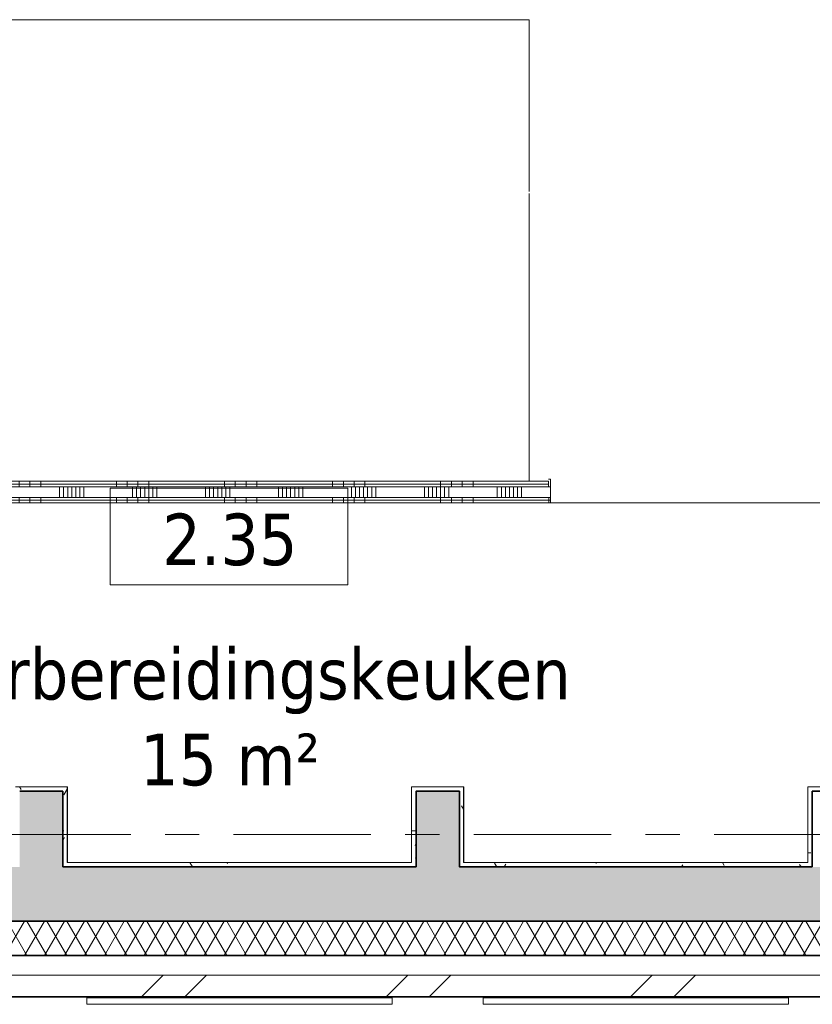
# Model space of a CAD drawing. Extents: x 2820 to 91013, y 1478 to 38178.
# Tile 54 of 182: x 39250 to 42917, y 2043 to 6595. Entities that reach past the tile are written whole.
import ezdxf

# ---------------------------------------------------------------- set-up
doc = ezdxf.new("R2010")
doc.units = 0
doc.header["$LTSCALE"] = 50
doc.linetypes.add('Onderlegger 2e verdieping$0$stramien', pattern=[22.225, 12.7, -3.175, 3.175, -3.175])
doc.layers.get('0').update_dxf_attribs({"linetype": 'CONTINUOUS'})
for name, color, linetype, lineweight in [('Onderlegger 2e verdieping$0$A-AREA-IDEN', 8, 'CONTINUOUS', 18), ('Onderlegger 2e verdieping$0$A-DETL-MBND', 8, 'CONTINUOUS', 18), ('Onderlegger 2e verdieping$0$A-FLOR-OTLN', 8, 'CONTINUOUS', 18), ('Onderlegger 2e verdieping$0$A-GLAZ', 8, 'CONTINUOUS', 25), ('Onderlegger 2e verdieping$0$A-WALL', 8, 'CONTINUOUS', 25), ('Onderlegger 2e verdieping$0$A-WALL-PATT', 8, 'CONTINUOUS', 50), ('Onderlegger 2e verdieping$0$I-WALL', 8, 'CONTINUOUS', 25), ('Onderlegger 2e verdieping$0$S-COLS', 8, 'CONTINUOUS', 18), ('Onderlegger 2e verdieping$0$S-GRID', 8, 'CONTINUOUS', 18)]:
    doc.layers.add(name, color=color, linetype=linetype, lineweight=lineweight)
doc.styles.add('Onderlegger 2e verdieping$0$Tahoma_1', font='TAHOMA.TTF', dxfattribs={"height": 238.040123})
pattern_1 = [(0, (0, 0), (406.4, 101.6), [33.528, -271.272, 33.528, -271.272, -1625.6]), (0, (0, 0), (406.4, 101.6), [-609.6, 33.528, -576.072, 33.528, -271.272, -711.2]), (0, (0, 0), (406.4, 101.6), [-1524, 33.528, -169.672, 33.528, -474.472]), (120, (152.4, 50.8), (-291.18818, 301.15272), [33.528, -271.272, 33.528, -271.272, -1625.6]), (120, (152.4, 50.8), (-291.18818, 301.15272), [-609.6, 33.528, -576.072, 33.528, -271.272, -711.2]), (120, (152.4, 50.8), (-291.18818, 301.15272), [-1524, 33.528, -169.672, 33.528, -474.472]), (240, (203.2, 254), (-115.21182, -402.75272), [33.528, -271.272, 33.528, -271.272, -1625.6]), (240, (203.2, 254), (-115.21182, -402.75272), [-609.6, 33.528, -576.072, 33.528, -271.272, -711.2]), (240, (203.2, 254), (-115.21182, -402.75272), [-1524, 33.528, -169.672, 33.528, -474.472])]
pattern_2 = [(270, (39346.6, 4461.03), (500, 2e-12), []), (270, (39296.6, 4461.03), (500, 2e-12), []), (270, (39246.6, 4461.03), (500, 2e-12), []), (270, (39196.6, 4461.03), (500, 2e-12), [])]

# ---------------------------------------------------------------- blocks, each defined once
blk = doc.blocks.new('Onderlegger 2e verdieping$0$31_KA_Houten kozijn metselwerkgevel met draaiend deel verdieping - 31_KA_Houten kozijn metselwerkgevel met draaiend deel verdieping-12073448-Plotview 2e Verdieping - schaal 1 op 100')
at = {"layer": 'Onderlegger 2e verdieping$0$A-DETL-MBND'}
for p, q in [((-706.5, -210), (-706.5, -180)), ((-688.5, -180.1), (-706.5, -180.1)), ((-688.5, -175), (-688.5, -180)), ((688.5, -180), (-688.5, -180)), ((688.5, -180), (688.5, -175)), ((706.5, -180.1), (688.5, -180.1)), ((706.5, -180), (706.5, -210)), ((706.5, -210), (-706.5, -210)), ((-673.9, -210.1), (-706.5, -210.1)), ((706.5, -210.1), (-706.5, -210.1)), ((706.5, -210.1), (673.9, -210.1))]:
    blk.add_line(p, q, dxfattribs=at)
blk = doc.blocks.new('Onderlegger 2e verdieping$0$00_KU ruimtetag groot - 00_KU ruimtetag groot-3653893-Plotview 2e Verdieping - schaal 1 op 100')
at = {"layer": 'Onderlegger 2e verdieping$0$A-AREA-IDEN'}
for p, q in [((5.5, 2.164), (-5.5, 2.164)), ((-5.5, 2.164), (-5.5, -2.302)), ((5.5, -2.302), (5.5, 2.164)), ((-5.5, -2.302), (5.5, -2.302))]:
    blk.add_line(p, q, dxfattribs=at)
blk = doc.blocks.new('Onderlegger 2e verdieping')
at = {"layer": 'Onderlegger 2e verdieping$0$A-WALL-PATT', "lineweight": 18}
h = blk.add_hatch(dxfattribs=at)
h.set_pattern_fill('FP_429', color=256, angle=-270, style=0, pattern_type=2)
h.set_pattern_definition(pattern_2)
h.paths.add_polyline_path([(41696.6, 4448.5), (41696.6, 4461), (37702.1, 4461), (37702.1, 4448.5), (40811.5, 4448.5)], flags=0)
h.paths.add_polyline_path([(37627.1, 4448.5), (37627.1, 4461), (37396.6, 4461), (37396.6, 4448.5), (37447.8, 4448.5)], flags=0)
h = blk.add_hatch(dxfattribs=at)
h.set_pattern_fill('FP_429', color=256, angle=-270, style=0, pattern_type=2)
h.set_pattern_definition(pattern_2)
h.paths.add_polyline_path([(41696.6, 4436), (41696.6, 4448.5), (37702.1, 4448.5), (37702.1, 4436), (40811.5, 4436)], flags=0)
h.paths.add_polyline_path([(37627.1, 4436), (37627.1, 4448.5), (37396.6, 4448.5), (37396.6, 4436), (37447.8, 4436)], flags=0)
h = blk.add_hatch(dxfattribs=at)
h.set_pattern_fill('FP_430', color=256, angle=-270, style=0, pattern_type=2)
h.set_pattern_definition([(270, (39546.6, 4461.03), (337.5, 1e-12), []), (270, (39527.85, 4461.03), (337.5, 1e-12), []), (270, (39509.1, 4461.03), (337.5, 1e-12), []), (270, (39490.35, 4461.03), (337.5, 1e-12), []), (270, (39471.6, 4461.03), (337.5, 1e-12), []), (270, (39452.85, 4461.03), (337.5, 1e-12), []), (270, (39434.1, 4461.03), (337.5, 1e-12), [])])
h.paths.add_polyline_path([(41696.6, 4386), (41706.1, 4386), (41706.1, 4436), (37396.6, 4436), (37396.6, 4386), (40811.5, 4386)], flags=0)
h = blk.add_hatch(dxfattribs=at)
h.set_pattern_fill('FP_429', color=256, angle=-270, style=0, pattern_type=2)
h.set_pattern_definition(pattern_2)
h.paths.add_polyline_path([(40811.5, 4373.5), (41706.1, 4373.5), (41706.1, 4386), (37396.6, 4386), (37396.6, 4373.5), (38365.2, 4373.5)], flags=0)
h = blk.add_hatch(dxfattribs=at)
h.set_pattern_fill('FP_429', color=256, angle=-270, style=0, pattern_type=2)
h.set_pattern_definition(pattern_2)
h.paths.add_polyline_path([(41706.1, 4361), (41706.1, 4373.5), (37396.6, 4373.5), (37396.6, 4361), (41696.6, 4361)], flags=0)
h = blk.add_hatch(dxfattribs=at)
h.set_pattern_fill('FP_60', color=256, style=0, pattern_type=2)
h.set_pattern_definition(pattern_1)
h.paths.add_polyline_path([(39449.6, 3028.2), (39449.6, 3048.2), (39229.6, 3048.2), (39229.6, 3028.2), (39249.6, 3028.2)], flags=0)
h = blk.add_hatch(dxfattribs=at)
h.set_pattern_fill('FP_60', color=256, style=0, pattern_type=2)
h.set_pattern_definition(pattern_1)
h.paths.add_polyline_path([(39469.6, 2698.2), (39469.6, 3048.2), (39449.6, 3048.2), (39449.6, 2698.2)], flags=0)
h = blk.add_hatch(dxfattribs=at)
h.set_pattern_fill('FP_60', color=256, style=0, pattern_type=2)
h.set_pattern_definition(pattern_1)
h.paths.add_polyline_path([(41282.9, 3028.2), (41282.9, 3048.2), (41062.9, 3048.2), (41062.9, 3028.2), (41082.9, 3028.2)], flags=0)
h = blk.add_hatch(dxfattribs=at)
h.set_pattern_fill('FP_60', color=256, style=0, pattern_type=2)
h.set_pattern_definition(pattern_1)
h.paths.add_polyline_path([(41082.9, 2678.2), (41082.9, 3028.2), (41062.9, 3028.2), (41062.9, 2678.2)], flags=0)
h = blk.add_hatch(dxfattribs=at)
h.set_pattern_fill('FP_60', color=256, style=0, pattern_type=2)
h.set_pattern_definition(pattern_1)
h.paths.add_polyline_path([(41302.9, 2698.2), (41302.9, 3048.2), (41282.9, 3048.2), (41282.9, 2698.2)], flags=0)
h = blk.add_hatch(dxfattribs=at)
h.set_pattern_fill('FP_60', color=256, style=0, pattern_type=2)
h.set_pattern_definition(pattern_1)
h.paths.add_polyline_path([(43116.3, 3028.2), (43116.3, 3048.2), (42896.3, 3048.2), (42896.3, 3028.2), (42916.3, 3028.2)], flags=0)
h = blk.add_hatch(dxfattribs=at)
h.set_pattern_fill('FP_60', color=256, style=0, pattern_type=2)
h.set_pattern_definition(pattern_1)
h.paths.add_polyline_path([(42916.3, 2678.2), (42916.3, 3028.2), (42896.3, 3028.2), (42896.3, 2678.2)], flags=0)
h = blk.add_hatch(dxfattribs=at)
h.set_pattern_fill('FP_60', color=256, style=0, pattern_type=2)
h.set_pattern_definition(pattern_1)
h.paths.add_polyline_path([(41062.9, 2678.2), (41062.9, 2698.2), (39449.6, 2698.2), (39449.6, 2678.2), (40811.5, 2678.2)], flags=0)
h = blk.add_hatch(dxfattribs=at)
h.set_pattern_fill('FP_60', color=256, style=0, pattern_type=2)
h.set_pattern_definition(pattern_1)
h.paths.add_polyline_path([(42896.3, 2678.2), (42896.3, 2698.2), (41282.9, 2698.2), (41282.9, 2678.2), (42034.6, 2678.2)], flags=0)
at = {"layer": 'Onderlegger 2e verdieping$0$A-WALL-PATT', "lineweight": 25}
h = blk.add_hatch(color=256, dxfattribs=at)
h.paths.add_polyline_path([(53654.4, 2428.2), (54016.6, 2428.2), (54016.6, 2678.2), (46566.6, 2678.2), (46566.6, 2428.2), (53042.8, 2428.2)], flags=0)
h.paths.add_polyline_path([(44939.6, 2428.2), (44966.6, 2428.2), (44966.6, 2678.2), (37516.6, 2678.2), (37516.6, 2428.2), (44786.7, 2428.2)], flags=0)
h = blk.add_hatch(color=256, dxfattribs=at)
h.paths.add_polyline_path([(53654.4, 2428.2), (54036.6, 2428.2), (54036.6, 2678.2), (46566.6, 2678.2), (46566.6, 2428.2), (53042.8, 2428.2)], flags=0)
h.paths.add_polyline_path([(44939.6, 2428.2), (44966.6, 2428.2), (44966.6, 2678.2), (37516.6, 2678.2), (37516.6, 2428.2), (44786.7, 2428.2)], flags=0)
at = {"layer": 'Onderlegger 2e verdieping$0$A-WALL-PATT', "lineweight": 18}
h = blk.add_hatch(dxfattribs=at)
h.set_pattern_fill('FP_8', color=256, angle=60, style=0, pattern_type=2)
h.set_pattern_definition([(60, (45559.1, 2118.2), (-46.182, 80.0104), []), (120, (45651.5, 2118.2), (-92.382, 0.0104), [])])
h.paths.add_polyline_path([(54266, 2268.2), (54436.6, 2268.2), (54436.6, 2428.2), (46739.8, 2428.2), (46739.8, 2268.2), (53654.4, 2268.2)], flags=0)
h.paths.add_polyline_path([(44786.7, 2268.2), (44823.9, 2268.2), (44823.9, 2428.2), (37116.6, 2428.2), (37116.6, 2268.2), (44480.9, 2268.2)], flags=0)
h.paths.add_polyline_path([(36681.6, 2268.2), (36786.6, 2268.2), (36786.6, 2428.2), (36681.6, 2428.2)], flags=0)
h = blk.add_hatch(dxfattribs=at)
h.set_pattern_fill('FP_1', color=256, angle=45, style=0, pattern_type=2)
h.set_pattern_definition([(45, (400, -4e-13), (-565.685, 565.685), []), (45, (600, -6e-13), (-565.685, 565.685), [])])
h.paths.add_polyline_path([(54436.6, 2078.2), (54686.6, 2078.2), (54686.6, 2178.2), (46739.8, 2178.2), (46739.8, 2078.2), (54266, 2078.2)], flags=0)
h.paths.add_polyline_path([(43869.3, 2078.2), (44823.9, 2078.2), (44823.9, 2178.2), (36681.6, 2178.2), (36681.6, 2078.2), (43257.7, 2078.2)], flags=0)
at = {"layer": 'Onderlegger 2e verdieping$0$S-COLS', "lineweight": 5}
for points in [[(39449.6, 2678.2), (39449.6, 3028.2), (39249.6, 3028.2), (39249.6, 2678.2)], [(41283.6, 2678.2), (41283.6, 3028.2), (41083.6, 3028.2), (41083.6, 2678.2)]]:
    blk.add_hatch(color=256, dxfattribs=at).paths.add_polyline_path(points, flags=0)
at = {"layer": 'Onderlegger 2e verdieping$0$A-FLOR-OTLN'}
for p, q in [((37726.6, 6595.2), (41606.6, 6595.2)), ((41606.6, 6595.2), (41606.6, 5800.9)), ((41606.6, 5790.9), (41606.6, 4461)), ((41706.1, 4361), (43116.6, 4361)), ((39471.1, 3048.2), (39469.6, 3048.2)), ((39471.1, 2698.2), (39471.1, 3048.2)), ((41304.4, 3048.2), (41302.9, 3048.2)), ((41304.4, 2698.2), (41304.4, 3048.2))]:
    blk.add_line(p, q, dxfattribs=at)
at = {"layer": 'Onderlegger 2e verdieping$0$A-WALL', "lineweight": 35}
for p, q in [((41083.6, 2678.2), (39449.6, 2678.2)), ((41083.6, 2678.2), (39449.6, 2678.2)), ((42916.6, 2678.2), (41283.6, 2678.2)), ((42916.6, 2678.2), (41283.6, 2678.2)), ((37516.6, 2428.2), (44966.6, 2428.2)), ((37516.6, 2428.2), (44966.6, 2428.2)), ((44823.9, 2268.2), (36876.6, 2268.2)), ((36681.6, 2078.2), (44823.9, 2078.2))]:
    blk.add_line(p, q, dxfattribs=at)
at = {"layer": 'Onderlegger 2e verdieping$0$A-WALL', "lineweight": 18}
for p, q in [((44823.9, 2428.2), (37116.6, 2428.2)), ((44823.9, 2178.2), (36494.6, 2178.2))]:
    blk.add_line(p, q, dxfattribs=at)
at = {"layer": 'Onderlegger 2e verdieping$0$I-WALL', "lineweight": 18}
for p, q in [((41706.1, 4471), (41696.6, 4471)), ((41696.6, 4436), (41696.6, 4461.5)), ((41706.1, 4361), (41706.1, 4471)), ((37702.1, 4448.5), (41696.6, 4448.5)), ((37702.1, 4436), (41706.1, 4436)), ((41696.6, 4461), (37726.6, 4461)), ((37396.6, 4386), (41706.1, 4386)), ((37396.6, 4373.5), (41706.1, 4373.5)), ((37396.6, 4361), (41706.1, 4361)), ((39469.6, 3048.2), (39229.6, 3048.2)), ((39249.6, 3028.2), (39449.6, 3028.2)), ((39449.6, 3028.2), (39449.6, 2678.2)), ((39469.6, 2698.2), (39469.6, 3048.2)), ((41302.9, 3048.2), (41062.9, 3048.2)), ((41062.9, 3048.2), (41062.9, 2698.2)), ((41082.9, 3028.2), (41282.9, 3028.2)), ((41082.9, 2678.2), (41082.9, 3028.2)), ((41282.9, 3028.2), (41282.9, 2678.2)), ((41302.9, 2698.2), (41302.9, 3048.2)), ((43136.3, 3048.2), (42896.3, 3048.2)), ((42896.3, 3048.2), (42896.3, 2698.2)), ((42916.3, 3028.2), (43116.3, 3028.2)), ((42916.3, 2678.2), (42916.3, 3028.2)), ((41062.9, 2698.2), (39469.6, 2698.2)), ((42896.3, 2698.2), (41302.9, 2698.2)), ((39449.6, 2678.2), (41082.9, 2678.2)), ((41282.9, 2678.2), (42916.3, 2678.2))]:
    blk.add_line(p, q, dxfattribs=at)
at = {"layer": 'Onderlegger 2e verdieping$0$S-COLS', "lineweight": 35}
for p, q in [((39449.6, 3028.2), (39249.6, 3028.2)), ((39449.6, 2678.2), (39449.6, 3028.2)), ((41283.6, 3028.2), (41083.6, 3028.2)), ((41083.6, 3028.2), (41083.6, 2678.2)), ((41283.6, 2678.2), (41283.6, 3028.2)), ((43116.6, 3028.2), (42916.6, 3028.2)), ((42916.6, 3028.2), (42916.6, 2678.2))]:
    blk.add_line(p, q, dxfattribs=at)
at = {"layer": 'Onderlegger 2e verdieping$0$S-GRID', "linetype": 'Onderlegger 2e verdieping$0$stramien'}
blk.add_line((35794.4, 2828.2), (55386.6, 2828.2), dxfattribs=at)
at = {"layer": 'Onderlegger 2e verdieping$0$A-AREA-IDEN', "xscale": 99.99999999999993, "yscale": 99.99999999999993, "zscale": 99.99999999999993}
blk.add_blockref('Onderlegger 2e verdieping$0$00_KU ruimtetag groot - 00_KU ruimtetag groot-3653893-Plotview 2e Verdieping - schaal 1 op 100', (40217.5, 4212.5), dxfattribs=at)
at = {"layer": 'Onderlegger 2e verdieping$0$A-GLAZ', "lineweight": 18}
for p in [(40266.3, 2253.2), (42099.6, 2253.2)]:
    blk.add_blockref('Onderlegger 2e verdieping$0$31_KA_Houten kozijn metselwerkgevel met draaiend deel verdieping - 31_KA_Houten kozijn metselwerkgevel met draaiend deel verdieping-12073448-Plotview 2e Verdieping - schaal 1 op 100', p, dxfattribs=at)
at = {"layer": 'Onderlegger 2e verdieping$0$A-AREA-IDEN', "char_height": 238.04, "attachment_point": 2, "line_spacing_factor": 1.000232, "style": 'Onderlegger 2e verdieping$0$Tahoma_1'}
for s, insert, width in [('2.35', (40222.1, 4311.7), 768), ('Voorbereidingskeuken\\P15 m²', (40222.1, 3690.6), 3819)]:
    blk.add_mtext(s, dxfattribs=dict(at, insert=insert, width=width))

msp = doc.modelspace()

# ---------------------------------------------------------------- block references
msp.add_blockref('Onderlegger 2e verdieping', (0, 0))

doc.saveas('drawing.dxf')
